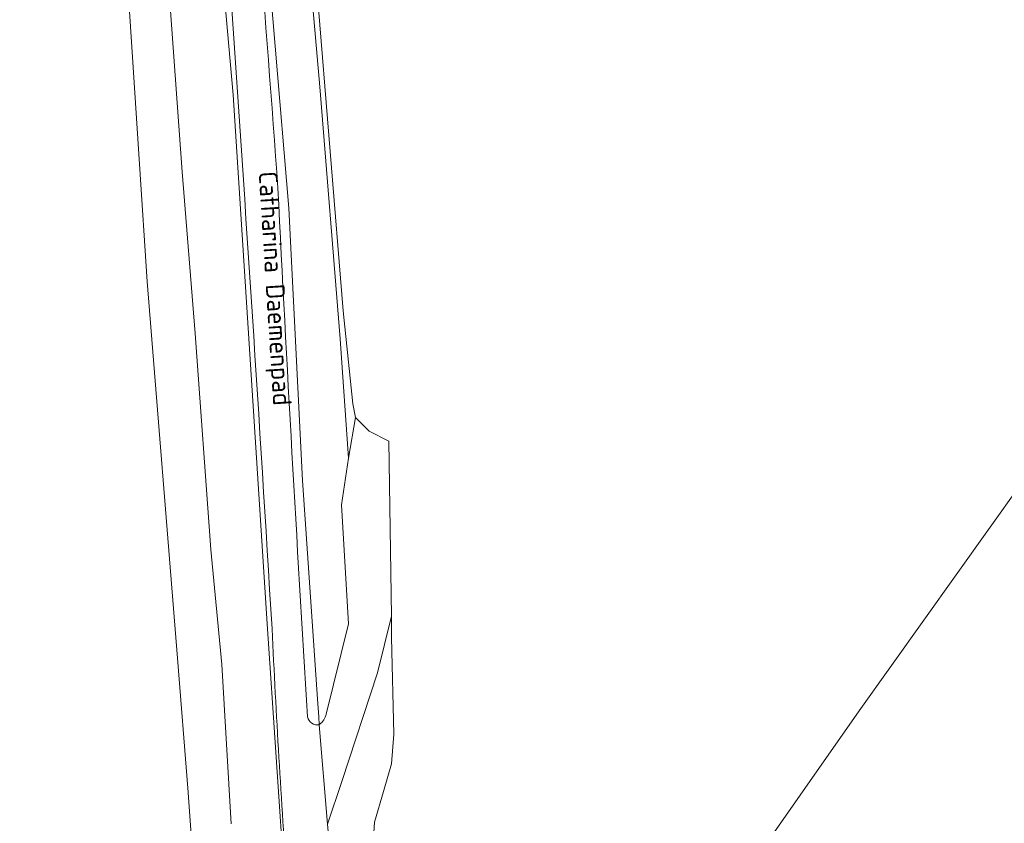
# Model space of a CAD drawing. Extents: x 184422 to 188298, y 343471 to 350189.
# Tile 27 of 256: x 185137 to 185232, y 347141 to 347219. Entities that reach past the tile are written whole.
import ezdxf
from ezdxf.enums import TextEntityAlignment as Align

# ---------------------------------------------------------------- set-up
doc = ezdxf.new("R2010")
doc.units = 0
for name, color, linetype, lineweight in [('B-WA-GR-BOUWLAND-GV', 252, 'Continuous', 13), ('B-WA-GR-GRAS-GV', 252, 'Continuous', 13), ('B-WA-GW-TALUD_KRUIN-G', 252, 'Continuous', 18), ('B-WA-IE-TERREINAFSCHEIDING_KUNSTMATIG_HEKWERK-G', 252, 'IE-TERREINAFSCHEIDING-KUNSTMATIG', 18), ('B-WA-OG-TERREIN_ERF-GV', 252, 'Continuous', 18), ('B-WA-OG-TOPOGRAFIE-T18', 252, 'Continuous', 18), ('B-WA-OG-WEG-GV', 252, 'Continuous', 18), ('B-WA-VH-ONVERHARD-GV', 252, 'Continuous', 18), ('B-WA-VH-VERHARDING_FUNDERING_ZAND-GV', 252, 'Continuous', 18)]:
    doc.layers.add(name, color=color, linetype=linetype, lineweight=lineweight)
doc.styles.add('NLCS-ISO-M1000-T18', font='NLCS-ISO.ttf', dxfattribs={"height": 1.8})
doc.linetypes.add('IE-TERREINAFSCHEIDING-KUNSTMATIG', pattern='A,4,[82,NLCS.SHX,S=0.75,R=90,X=0,Y=0],4,-2', length=10)

msp = doc.modelspace()

# ---------------------------------------------------------------- linework, layer by layer
at = {"layer": 'B-WA-GR-BOUWLAND-GV', "flags": 128}
for points in [[(185134.583, 347092.044), (185137.531, 347088.032), (185139.896, 347090.762), (185141.638, 347093.103), (185144.511, 347098.1), (185147.255, 347103.999), (185149.695, 347109.959), (185151.664, 347115.124), (185152.459, 347117.685), (185153.056, 347120.05), (185154.17, 347128.928), (185154.329, 347131.775), (185154.068, 347135.86), (185153.427, 347144.852), (185152.438, 347157.42), (185149.491, 347193.87), (185148.753, 347205.188), (185147.273, 347227.911)], [(185134.583, 347092.044), (185137.531, 347088.032), (185139.896, 347090.762), (185141.638, 347093.103), (185144.511, 347098.1), (185147.255, 347103.999), (185149.695, 347109.959), (185151.664, 347115.124), (185152.459, 347117.685), (185153.056, 347120.05), (185154.17, 347128.928), (185154.329, 347131.775), (185154.068, 347135.86), (185153.427, 347144.852), (185152.438, 347157.42), (185149.491, 347193.87), (185148.753, 347205.188), (185147.273, 347227.911)], [(185134.583, 347092.044), (185137.531, 347088.032), (185139.896, 347090.762), (185141.638, 347093.103), (185144.511, 347098.1), (185147.255, 347103.999), (185149.695, 347109.959), (185151.664, 347115.124), (185152.459, 347117.685), (185153.056, 347120.05), (185154.17, 347128.928), (185154.329, 347131.775), (185154.068, 347135.86), (185153.427, 347144.852), (185152.438, 347157.42), (185149.491, 347193.87), (185148.753, 347205.188), (185147.273, 347227.911)], [(185165.948, 347221.886), (185168.476, 347191.029), (185169.383, 347182.022), (185169.64, 347180.719), (185170.972, 347179.373), (185172.873, 347178.431), (185173.122, 347161.477), (185173.152, 347159.429), (185173.361, 347150.068), (185173.121, 347147.204), (185172.35, 347144.531), (185171.492, 347141.559), (185171.31, 347138.52), (185171.505, 347135.882), (185172.137, 347133.438), (185172.19, 347132.798), (185173.804, 347131.897), (185173.975, 347131.802), (185189.853, 347123.624), (185195.478, 347120.541), (185195.484, 347120.549), (185206.95, 347136.012), (185218.363, 347152.338), (185255.89, 347204.937)], [(185165.948, 347221.886), (185168.476, 347191.029), (185169.383, 347182.022), (185169.64, 347180.719), (185170.972, 347179.373), (185172.873, 347178.431), (185173.122, 347161.477), (185173.152, 347159.429), (185173.361, 347150.068), (185173.121, 347147.204), (185172.35, 347144.531), (185171.492, 347141.559), (185171.31, 347138.52), (185171.505, 347135.882), (185172.137, 347133.438), (185172.19, 347132.798), (185173.804, 347131.897), (185173.975, 347131.802), (185189.853, 347123.624), (185195.478, 347120.541), (185195.484, 347120.549), (185206.95, 347136.012), (185218.363, 347152.338), (185255.89, 347204.937)], [(185165.948, 347221.886), (185168.476, 347191.029), (185169.383, 347182.022), (185169.64, 347180.719), (185170.972, 347179.373), (185172.873, 347178.431), (185173.122, 347161.477), (185173.152, 347159.429), (185173.361, 347150.068), (185173.121, 347147.204), (185172.35, 347144.531), (185171.492, 347141.559), (185171.31, 347138.52), (185171.505, 347135.882), (185172.137, 347133.438), (185172.19, 347132.798), (185173.804, 347131.897), (185173.975, 347131.802), (185189.853, 347123.624), (185195.478, 347120.541), (185195.484, 347120.549), (185206.95, 347136.012), (185218.363, 347152.338), (185255.89, 347204.937)]]:
    msp.add_lwpolyline(points, dxfattribs=at)
at = {"layer": 'B-WA-GR-GRAS-GV', "flags": 128}
for points in [[(185166.832, 347152.025), (185168.988, 347160.74), (185168.284, 347172.26), (185168.973, 347176.761), (185168.163, 347188.298), (185166.209, 347212.674), (185163.854, 347239.494), (185162.64, 347255.772), (185162.071, 347261.864), (185162.064, 347263.711), (185162.307, 347264.625)], [(185166.832, 347152.025), (185168.988, 347160.74), (185168.284, 347172.26), (185168.973, 347176.761), (185168.163, 347188.298), (185166.209, 347212.674), (185163.854, 347239.494), (185162.64, 347255.772), (185162.071, 347261.864), (185162.064, 347263.711), (185162.307, 347264.625)], [(185166.832, 347152.025), (185168.988, 347160.74), (185168.284, 347172.26), (185168.973, 347176.761), (185168.163, 347188.298), (185166.209, 347212.674), (185163.854, 347239.494), (185162.64, 347255.772), (185162.071, 347261.864), (185162.064, 347263.711), (185162.307, 347264.625)], [(185162.848, 347134.961), (185161.118, 347160.759), (185157.82, 347211.915), (185155.461, 347238.386)], [(185162.848, 347134.961), (185161.118, 347160.759), (185157.82, 347211.915), (185155.461, 347238.386)], [(185162.848, 347134.961), (185161.118, 347160.759), (185157.82, 347211.915), (185155.461, 347238.386)], [(185160.574, 347232.299), (185163.199, 347200.959), (185164.516, 347174.61), (185166.004, 347153.027), (185166.092, 347151.762), (185166.155, 347150.997)], [(185160.574, 347232.299), (185163.199, 347200.959), (185164.516, 347174.61), (185166.004, 347153.027), (185166.092, 347151.762), (185166.155, 347150.997)], [(185160.574, 347232.299), (185163.199, 347200.959), (185164.516, 347174.61), (185166.004, 347153.027), (185166.092, 347151.762), (185166.155, 347150.997)], [(185147.273, 347227.911), (185148.753, 347205.188), (185149.491, 347193.87), (185152.438, 347157.42), (185153.427, 347144.852), (185154.068, 347135.86)], [(185147.273, 347227.911), (185148.753, 347205.188), (185149.491, 347193.87), (185152.438, 347157.42), (185153.427, 347144.852), (185154.068, 347135.86)], [(185147.273, 347227.911), (185148.753, 347205.188), (185149.491, 347193.87), (185152.438, 347157.42), (185153.427, 347144.852), (185154.068, 347135.86)], [(185157.64, 347141.407), (185156.715, 347156.829), (185155.647, 347167.947), (185154.156, 347188.815), (185152.881, 347204.452), (185151.732, 347220.479)], [(185151.732, 347220.479), (185152.881, 347204.452), (185154.156, 347188.815), (185155.647, 347167.947), (185156.715, 347156.829), (185157.64, 347141.407)], [(185157.64, 347141.407), (185156.715, 347156.829), (185155.647, 347167.947), (185154.156, 347188.815), (185152.881, 347204.452), (185151.732, 347220.479)], [(185151.732, 347220.479), (185152.881, 347204.452), (185154.156, 347188.815), (185155.647, 347167.947), (185156.715, 347156.829), (185157.64, 347141.407)], [(185157.64, 347141.407), (185156.715, 347156.829), (185155.647, 347167.947), (185154.156, 347188.815), (185152.881, 347204.452), (185151.732, 347220.479)], [(185151.732, 347220.479), (185152.881, 347204.452), (185154.156, 347188.815), (185155.647, 347167.947), (185156.715, 347156.829), (185157.64, 347141.407)]]:
    msp.add_lwpolyline(points, dxfattribs=at)
for points in [[(185162.307, 347264.625), (185162.064, 347263.711), (185162.071, 347261.864), (185162.64, 347255.772), (185163.854, 347239.494), (185166.209, 347212.674), (185168.163, 347188.298), (185168.973, 347176.761), (185169.64, 347180.719), (185169.383, 347182.022), (185168.476, 347191.029), (185165.948, 347221.886), (185164.523, 347239.282), (185163.217, 347253.609)], [(185162.307, 347264.625), (185162.064, 347263.711), (185162.071, 347261.864), (185162.64, 347255.772), (185163.854, 347239.494), (185166.209, 347212.674), (185168.163, 347188.298), (185168.973, 347176.761), (185169.64, 347180.719), (185169.383, 347182.022), (185168.476, 347191.029), (185165.948, 347221.886), (185164.523, 347239.282), (185163.217, 347253.609)], [(185162.307, 347264.625), (185162.064, 347263.711), (185162.071, 347261.864), (185162.64, 347255.772), (185163.854, 347239.494), (185166.209, 347212.674), (185168.163, 347188.298), (185168.973, 347176.761), (185169.64, 347180.719), (185169.383, 347182.022), (185168.476, 347191.029), (185165.948, 347221.886), (185164.523, 347239.282), (185163.217, 347253.609)], [(185168.328, 347145.513), (185166.943, 347141.362), (185167.028, 347140.319), (185167.551, 347138.193), (185167.701, 347137.396), (185168.061, 347136.018), (185168.246, 347135.417), (185168.469, 347134.691), (185168.94, 347134.723), (185169.96, 347134.119), (185172.19, 347132.798), (185172.137, 347133.438), (185171.505, 347135.882), (185171.31, 347138.52), (185171.492, 347141.559), (185172.35, 347144.531), (185173.121, 347147.204), (185173.361, 347150.068), (185173.152, 347159.429), (185173.122, 347161.477), (185171.79, 347156.023)], [(185168.328, 347145.513), (185166.943, 347141.362), (185167.028, 347140.319), (185167.551, 347138.193), (185167.701, 347137.396), (185168.061, 347136.018), (185168.246, 347135.417), (185168.469, 347134.691), (185168.94, 347134.723), (185169.96, 347134.119), (185172.19, 347132.798), (185172.137, 347133.438), (185171.505, 347135.882), (185171.31, 347138.52), (185171.492, 347141.559), (185172.35, 347144.531), (185173.121, 347147.204), (185173.361, 347150.068), (185173.152, 347159.429), (185173.122, 347161.477), (185171.79, 347156.023)], [(185168.328, 347145.513), (185166.943, 347141.362), (185167.028, 347140.319), (185167.551, 347138.193), (185167.701, 347137.396), (185168.061, 347136.018), (185168.246, 347135.417), (185168.469, 347134.691), (185168.94, 347134.723), (185169.96, 347134.119), (185172.19, 347132.798), (185172.137, 347133.438), (185171.505, 347135.882), (185171.31, 347138.52), (185171.492, 347141.559), (185172.35, 347144.531), (185173.121, 347147.204), (185173.361, 347150.068), (185173.152, 347159.429), (185173.122, 347161.477), (185171.79, 347156.023)]]:
    msp.add_lwpolyline(points, close=True, dxfattribs=at)
at = {"layer": 'B-WA-GR-GRAS-GV'}
msp.add_lwpolyline([(185166.155, 347150.997, 0.158853), (185166.832, 347152.025)], format="xyb", dxfattribs=at)
msp.add_lwpolyline([(185166.155, 347150.997, 0.158853), (185166.832, 347152.025)], format="xyb", dxfattribs=at)
msp.add_lwpolyline([(185166.155, 347150.997, 0.158853), (185166.832, 347152.025)], format="xyb", dxfattribs=at)
at = {"layer": 'B-WA-GW-TALUD_KRUIN-G', "flags": 128}
msp.add_lwpolyline([(185160.574, 347232.299), (185163.199, 347200.959), (185164.516, 347174.61), (185166.004, 347153.027), (185166.092, 347151.762), (185166.155, 347150.997)], dxfattribs=at)
msp.add_lwpolyline([(185160.574, 347232.299), (185163.199, 347200.959), (185164.516, 347174.61), (185166.004, 347153.027), (185166.092, 347151.762), (185166.155, 347150.997)], dxfattribs=at)
msp.add_lwpolyline([(185160.574, 347232.299), (185163.199, 347200.959), (185164.516, 347174.61), (185166.004, 347153.027), (185166.092, 347151.762), (185166.155, 347150.997)], dxfattribs=at)
at = {"layer": 'B-WA-IE-TERREINAFSCHEIDING_KUNSTMATIG_HEKWERK-G', "flags": 128}
for points in [[(185148.753, 347205.188), (185147.273, 347227.911)], [(185148.753, 347205.188), (185147.273, 347227.911)], [(185148.753, 347205.188), (185147.273, 347227.911)], [(185168.476, 347191.029), (185165.948, 347221.886)], [(185168.476, 347191.029), (185165.948, 347221.886)], [(185168.476, 347191.029), (185165.948, 347221.886)], [(185149.491, 347193.87), (185148.753, 347205.188)], [(185149.491, 347193.87), (185148.753, 347205.188)], [(185149.491, 347193.87), (185148.753, 347205.188)], [(185152.438, 347157.42), (185149.491, 347193.87)], [(185152.438, 347157.42), (185149.491, 347193.87)], [(185152.438, 347157.42), (185149.491, 347193.87)], [(185169.383, 347182.022), (185168.476, 347191.029)], [(185169.383, 347182.022), (185168.476, 347191.029)], [(185169.383, 347182.022), (185168.476, 347191.029)], [(185169.64, 347180.719), (185169.383, 347182.022)], [(185169.64, 347180.719), (185169.383, 347182.022)], [(185169.64, 347180.719), (185169.383, 347182.022)], [(185170.972, 347179.373), (185169.64, 347180.719)], [(185170.972, 347179.373), (185169.64, 347180.719)], [(185170.972, 347179.373), (185169.64, 347180.719)], [(185172.873, 347178.431), (185170.972, 347179.373)], [(185172.873, 347178.431), (185170.972, 347179.373)], [(185172.873, 347178.431), (185170.972, 347179.373)], [(185173.122, 347161.477), (185172.873, 347178.431)], [(185173.122, 347161.477), (185172.873, 347178.431)], [(185173.122, 347161.477), (185172.873, 347178.431)], [(185173.152, 347159.429), (185173.122, 347161.477)], [(185173.152, 347159.429), (185173.122, 347161.477)], [(185173.152, 347159.429), (185173.122, 347161.477)], [(185173.361, 347150.068), (185173.152, 347159.429)], [(185173.361, 347150.068), (185173.152, 347159.429)], [(185173.361, 347150.068), (185173.152, 347159.429)], [(185153.427, 347144.852), (185152.438, 347157.42)], [(185153.427, 347144.852), (185152.438, 347157.42)], [(185153.427, 347144.852), (185152.438, 347157.42)], [(185173.121, 347147.204), (185173.361, 347150.068)], [(185173.121, 347147.204), (185173.361, 347150.068)], [(185173.121, 347147.204), (185173.361, 347150.068)], [(185172.35, 347144.531), (185173.121, 347147.204)], [(185172.35, 347144.531), (185173.121, 347147.204)], [(185172.35, 347144.531), (185173.121, 347147.204)], [(185154.068, 347135.86), (185153.427, 347144.852)], [(185154.068, 347135.86), (185153.427, 347144.852)], [(185154.068, 347135.86), (185153.427, 347144.852)], [(185171.492, 347141.559), (185172.35, 347144.531)], [(185171.492, 347141.559), (185172.35, 347144.531)], [(185171.492, 347141.559), (185172.35, 347144.531)], [(185171.31, 347138.52), (185171.492, 347141.559)], [(185171.31, 347138.52), (185171.492, 347141.559)], [(185171.31, 347138.52), (185171.492, 347141.559)]]:
    msp.add_lwpolyline(points, dxfattribs=at)
at = {"layer": 'B-WA-OG-TERREIN_ERF-GV', "flags": 128}
msp.add_lwpolyline([(185255.89, 347204.937), (185218.363, 347152.338), (185206.95, 347136.012), (185195.484, 347120.549), (185195.478, 347120.541), (185194.316, 347118.897), (185175.676, 347091.179), (185160.769, 347067.333), (185154.813, 347058.498), (185164.834, 347038.64), (185169.939, 347028.3), (185177.558, 347012.868), (185183.424, 347000.812), (185189.59, 346988.47), (185193.092, 346981.459), (185213.705, 346940.492), (185221.81, 346924.125), (185223.975, 346923.461), (185227.165, 346922.484), (185227.52, 346915.585), (185241.574, 346896.542)], dxfattribs=at)
msp.add_lwpolyline([(185255.89, 347204.937), (185218.363, 347152.338), (185206.95, 347136.012), (185195.484, 347120.549), (185195.478, 347120.541), (185194.316, 347118.897), (185175.676, 347091.179), (185160.769, 347067.333), (185154.813, 347058.498), (185164.834, 347038.64), (185169.939, 347028.3), (185177.558, 347012.868), (185183.424, 347000.812), (185189.59, 346988.47), (185193.092, 346981.459), (185213.705, 346940.492), (185221.81, 346924.125), (185223.975, 346923.461), (185227.165, 346922.484), (185227.52, 346915.585), (185241.574, 346896.542)], dxfattribs=at)
msp.add_lwpolyline([(185255.89, 347204.937), (185218.363, 347152.338), (185206.95, 347136.012), (185195.484, 347120.549), (185195.478, 347120.541), (185194.316, 347118.897), (185175.676, 347091.179), (185160.769, 347067.333), (185154.813, 347058.498), (185164.834, 347038.64), (185169.939, 347028.3), (185177.558, 347012.868), (185183.424, 347000.812), (185189.59, 346988.47), (185193.092, 346981.459), (185213.705, 346940.492), (185221.81, 346924.125), (185223.975, 346923.461), (185227.165, 346922.484), (185227.52, 346915.585), (185241.574, 346896.542)], dxfattribs=at)
at = {"layer": 'B-WA-OG-WEG-GV'}
for points in [[(185158.166, 347252.499, -0.004002), (185162.153, 347202.868)], [(185158.166, 347252.499, -0.004002), (185162.153, 347202.868)], [(185158.166, 347252.499, -0.004002), (185162.153, 347202.868)], [(185161.581, 347160.28, 0.002156), (185157.653, 347220.678)], [(185161.581, 347160.28, 0.002156), (185157.653, 347220.678)], [(185161.581, 347160.28, 0.002156), (185157.653, 347220.678)], [(185162.153, 347202.868, 0.003245), (185165.027, 347151.759)], [(185162.153, 347202.868, 0.003245), (185165.027, 347151.759)], [(185162.153, 347202.868, 0.003245), (185165.027, 347151.759)], [(185163.061, 347135.397, -0.006038), (185161.581, 347160.28)], [(185163.061, 347135.397, -0.006038), (185161.581, 347160.28)], [(185163.061, 347135.397, -0.006038), (185161.581, 347160.28)], [(185165.027, 347151.759, 0.423817), (185166.155, 347150.997)], [(185165.027, 347151.759, 0.423817), (185166.155, 347150.997)], [(185165.027, 347151.759, 0.423817), (185166.155, 347150.997)]]:
    msp.add_lwpolyline(points, format="xyb", dxfattribs=at)
at = {"layer": 'B-WA-OG-WEG-GV', "flags": 128}
for points in [[(185155.461, 347238.386), (185157.82, 347211.915), (185161.118, 347160.759), (185162.848, 347134.961), (185162.952, 347132.704), (185162.96, 347130.444), (185162.87, 347128.186), (185162.678, 347125.934), (185162.363, 347123.525), (185161.942, 347121.133), (185161.415, 347118.762), (185160.779, 347116.417), (185159.502, 347112.394), (185158.069, 347108.424), (185157.282, 347106.465), (185156.433, 347104.532), (185155.522, 347102.626), (185154.552, 347100.752), (185147.053, 347086.815), (185146.706, 347086.186)], [(185155.461, 347238.386), (185157.82, 347211.915), (185161.118, 347160.759), (185162.848, 347134.961), (185162.952, 347132.704), (185162.96, 347130.444), (185162.87, 347128.186), (185162.678, 347125.934), (185162.363, 347123.525), (185161.942, 347121.133), (185161.415, 347118.762), (185160.779, 347116.417), (185159.502, 347112.394), (185158.069, 347108.424), (185157.282, 347106.465), (185156.433, 347104.532), (185155.522, 347102.626), (185154.552, 347100.752), (185147.053, 347086.815), (185146.706, 347086.186)], [(185155.461, 347238.386), (185157.82, 347211.915), (185161.118, 347160.759), (185162.848, 347134.961), (185162.952, 347132.704), (185162.96, 347130.444), (185162.87, 347128.186), (185162.678, 347125.934), (185162.363, 347123.525), (185161.942, 347121.133), (185161.415, 347118.762), (185160.779, 347116.417), (185159.502, 347112.394), (185158.069, 347108.424), (185157.282, 347106.465), (185156.433, 347104.532), (185155.522, 347102.626), (185154.552, 347100.752), (185147.053, 347086.815), (185146.706, 347086.186)], [(185166.155, 347150.997), (185166.092, 347151.762), (185166.004, 347153.027), (185164.516, 347174.61), (185163.199, 347200.959), (185160.574, 347232.299)], [(185166.155, 347150.997), (185166.092, 347151.762), (185166.004, 347153.027), (185164.516, 347174.61), (185163.199, 347200.959), (185160.574, 347232.299)], [(185166.155, 347150.997), (185166.092, 347151.762), (185166.004, 347153.027), (185164.516, 347174.61), (185163.199, 347200.959), (185160.574, 347232.299)]]:
    msp.add_lwpolyline(points, dxfattribs=at)
at = {"layer": 'B-WA-VH-ONVERHARD-GV', "flags": 128}
for points in [[(185166.155, 347150.997), (185166.943, 347141.362), (185168.328, 347145.513), (185171.79, 347156.023), (185173.122, 347161.477), (185172.873, 347178.431), (185170.972, 347179.373), (185169.64, 347180.719), (185168.973, 347176.761), (185168.284, 347172.26)], [(185166.155, 347150.997), (185166.943, 347141.362), (185168.328, 347145.513), (185171.79, 347156.023), (185173.122, 347161.477), (185172.873, 347178.431), (185170.972, 347179.373), (185169.64, 347180.719), (185168.973, 347176.761), (185168.284, 347172.26)], [(185166.155, 347150.997), (185166.943, 347141.362), (185168.328, 347145.513), (185171.79, 347156.023), (185173.122, 347161.477), (185172.873, 347178.431), (185170.972, 347179.373), (185169.64, 347180.719), (185168.973, 347176.761), (185168.284, 347172.26)], [(185168.284, 347172.26), (185168.988, 347160.74), (185166.832, 347152.025)], [(185168.284, 347172.26), (185168.988, 347160.74), (185166.832, 347152.025)], [(185168.284, 347172.26), (185168.988, 347160.74), (185166.832, 347152.025)]]:
    msp.add_lwpolyline(points, dxfattribs=at)
at = {"layer": 'B-WA-VH-ONVERHARD-GV'}
msp.add_lwpolyline([(185166.832, 347152.025, -0.158853), (185166.155, 347150.997)], format="xyb", dxfattribs=at)
msp.add_lwpolyline([(185166.832, 347152.025, -0.158853), (185166.155, 347150.997)], format="xyb", dxfattribs=at)
msp.add_lwpolyline([(185166.832, 347152.025, -0.158853), (185166.155, 347150.997)], format="xyb", dxfattribs=at)
at = {"layer": 'B-WA-VH-VERHARDING_FUNDERING_ZAND-GV'}
for points in [[(185162.153, 347202.868, 0.004002), (185158.166, 347252.499)], [(185162.153, 347202.868, 0.004002), (185158.166, 347252.499)], [(185162.153, 347202.868, 0.004002), (185158.166, 347252.499)], [(185157.653, 347220.678, -0.002156), (185161.581, 347160.28)], [(185157.653, 347220.678, -0.002156), (185161.581, 347160.28)], [(185157.653, 347220.678, -0.002156), (185161.581, 347160.28)], [(185165.027, 347151.759, -0.003245), (185162.153, 347202.868)], [(185165.027, 347151.759, -0.003245), (185162.153, 347202.868)], [(185165.027, 347151.759, -0.003245), (185162.153, 347202.868)], [(185161.581, 347160.28, 0.006038), (185163.061, 347135.397)], [(185161.581, 347160.28, 0.006038), (185163.061, 347135.397)], [(185161.581, 347160.28, 0.006038), (185163.061, 347135.397)], [(185166.155, 347150.997, -0.423817), (185165.027, 347151.759)], [(185166.155, 347150.997, -0.423817), (185165.027, 347151.759)], [(185166.155, 347150.997, -0.423817), (185165.027, 347151.759)]]:
    msp.add_lwpolyline(points, format="xyb", dxfattribs=at)
at = {"layer": 'B-WA-VH-VERHARDING_FUNDERING_ZAND-GV', "flags": 128}
msp.add_lwpolyline([(185166.943, 347141.362), (185166.155, 347150.997)], dxfattribs=at)
msp.add_lwpolyline([(185166.943, 347141.362), (185166.155, 347150.997)], dxfattribs=at)
msp.add_lwpolyline([(185166.943, 347141.362), (185166.155, 347150.997)], dxfattribs=at)

# ---------------------------------------------------------------- texts
at = {"layer": 'B-WA-OG-TOPOGRAFIE-T18', "style": 'NLCS-ISO-M1000-T18'}
msp.add_text('Catharina Daemenpad', height=1.8, rotation=273.6, dxfattribs=at).set_placement((185161.625, 347193.166), align=Align.MIDDLE)
msp.add_text('Catharina Daemenpad', height=1.8, rotation=273.6, dxfattribs=at).set_placement((185161.625, 347193.166), align=Align.MIDDLE)
msp.add_text('Catharina Daemenpad', height=1.8, rotation=273.6, dxfattribs=at).set_placement((185161.625, 347193.166), align=Align.MIDDLE)

doc.saveas('drawing.dxf')
